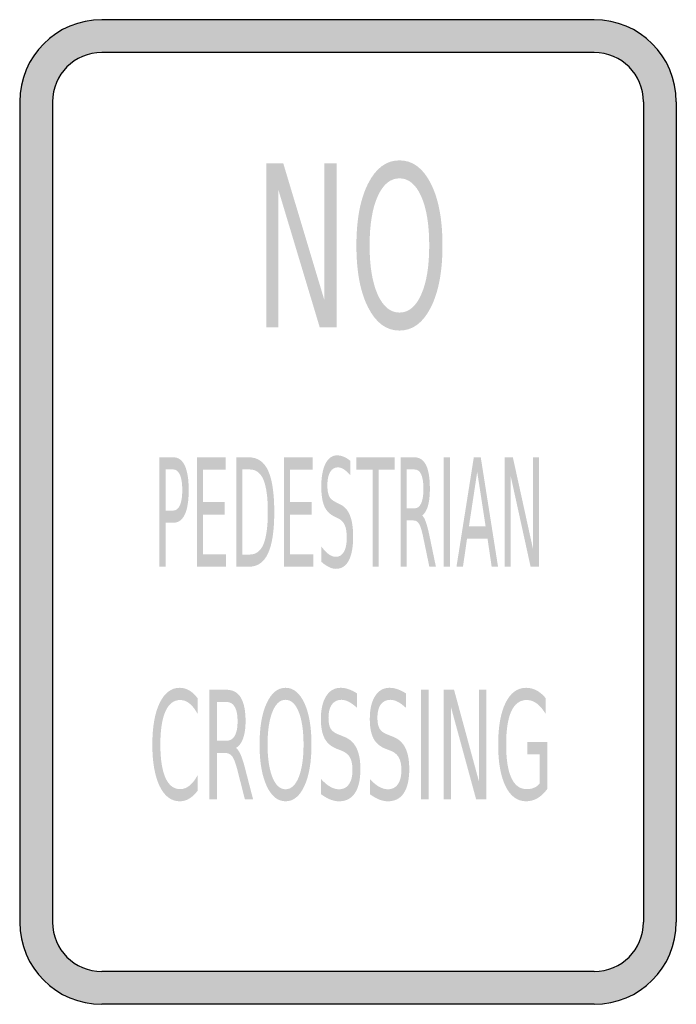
# Model space of a CAD drawing. Header units: inches. Extents: x -0.5 to 0.5, y -0.75 to 0.75.
import ezdxf

# ---------------------------------------------------------------- set-up
doc = ezdxf.new("R2010")
doc.units = ezdxf.units.IN
doc.header["$MEASUREMENT"] = 0

msp = doc.modelspace()

# ---------------------------------------------------------------- hatches: boundary and pattern name
h = msp.add_hatch(color=7)
h.paths.add_polyline_path([(-0.375, -0.75), (-0.3835, -0.7497), (-0.392, -0.7487), (-0.4002, -0.7475), (-0.4082, -0.7455), (-0.416, -0.743), (-0.4237, -0.7402), (-0.431, -0.7367), (-0.438, -0.733), (-0.4447, -0.7287), (-0.4512, -0.724), (-0.4575, -0.7187), (-0.4632, -0.7135), (-0.4687, -0.7075), (-0.474, -0.7012), (-0.4787, -0.695), (-0.483, -0.688), (-0.4867, -0.681), (-0.4902, -0.6737), (-0.493, -0.666), (-0.4955, -0.6582), (-0.4975, -0.6502), (-0.4987, -0.642), (-0.4997, -0.6335), (-0.5, -0.625), (-0.5, 0.625), (-0.4997, 0.6335), (-0.4987, 0.642), (-0.4975, 0.6502), (-0.4955, 0.6582), (-0.493, 0.666), (-0.4902, 0.6737), (-0.4867, 0.681), (-0.483, 0.688), (-0.4787, 0.695), (-0.474, 0.7015), (-0.4687, 0.7075), (-0.4632, 0.7135), (-0.4575, 0.7187), (-0.4512, 0.724), (-0.4447, 0.7287), (-0.438, 0.733), (-0.431, 0.7367), (-0.4237, 0.7402), (-0.416, 0.743), (-0.4082, 0.7455), (-0.4002, 0.7475), (-0.392, 0.7487), (-0.3835, 0.7497), (-0.375, 0.75), (0.375, 0.75), (0.3835, 0.7497), (0.392, 0.7487), (0.4002, 0.7475), (0.4082, 0.7455), (0.416, 0.743), (0.4237, 0.7402), (0.431, 0.7367), (0.438, 0.733), (0.445, 0.7287), (0.4515, 0.724), (0.4575, 0.7187), (0.4635, 0.7135), (0.4687, 0.7075), (0.474, 0.7015), (0.4787, 0.695), (0.483, 0.688), (0.4867, 0.681), (0.4902, 0.6737), (0.493, 0.666), (0.4955, 0.6582), (0.4975, 0.6502), (0.4987, 0.642), (0.4997, 0.6335), (0.5, 0.625), (0.5, -0.625), (0.4997, -0.6335), (0.4987, -0.642), (0.4975, -0.6502), (0.4955, -0.6582), (0.493, -0.666), (0.4902, -0.6737), (0.4867, -0.681), (0.483, -0.688), (0.4787, -0.695), (0.474, -0.7012), (0.4687, -0.7075), (0.4635, -0.7135), (0.4575, -0.7187), (0.4515, -0.724), (0.445, -0.7287), (0.438, -0.733), (0.431, -0.7367), (0.4237, -0.7402), (0.416, -0.743), (0.4082, -0.7455), (0.4002, -0.7475), (0.392, -0.7487), (0.3835, -0.7497), (0.375, -0.75), (-0.375, -0.75)])
h.paths.add_polyline_path([(-0.375, 0.7), (-0.3852, 0.6992), (-0.395, 0.6972), (-0.4042, 0.694), (-0.4127, 0.6897), (-0.4207, 0.6842), (-0.428, 0.678), (-0.4342, 0.6707), (-0.4397, 0.6627), (-0.444, 0.6542), (-0.4472, 0.645), (-0.4492, 0.6352), (-0.45, 0.625), (-0.45, -0.625), (-0.4492, -0.6352), (-0.4472, -0.645), (-0.444, -0.6542), (-0.4397, -0.6627), (-0.4342, -0.6707), (-0.428, -0.678), (-0.4207, -0.6842), (-0.4127, -0.6897), (-0.4042, -0.694), (-0.395, -0.6972), (-0.3852, -0.6992), (-0.375, -0.7), (0.375, -0.7), (0.3852, -0.6992), (0.395, -0.6972), (0.4042, -0.694), (0.4127, -0.6897), (0.4207, -0.6842), (0.428, -0.678), (0.4345, -0.6707), (0.4397, -0.6627), (0.444, -0.6542), (0.4472, -0.645), (0.4492, -0.6352), (0.45, -0.625), (0.45, 0.625), (0.4492, 0.6352), (0.4472, 0.645), (0.444, 0.6542), (0.4397, 0.6627), (0.4345, 0.6707), (0.428, 0.678), (0.4207, 0.6842), (0.4127, 0.6897), (0.4042, 0.694), (0.395, 0.6972), (0.3852, 0.6992), (0.375, 0.7), (-0.375, 0.7)], flags=0)
for points in [[(-0.1245, 0.5312), (-0.0986, 0.5312), (-0.0358, 0.3221), (-0.0358, 0.5312), (-0.0172, 0.5312), (-0.0172, 0.2812), (-0.043, 0.2812), (-0.1059, 0.4903), (-0.1059, 0.2812), (-0.1245, 0.2812), (-0.1245, 0.5312)], [(-0.2301, 0.0833), (-0.1865, 0.0833), (-0.1865, 0.0643), (-0.2207, 0.0643), (-0.2207, 0.015), (-0.1879, 0.015), (-0.1879, -0.004), (-0.2207, -0.004), (-0.2207, -0.0644), (-0.1856, -0.0644), (-0.1856, -0.0834), (-0.2301, -0.0834), (-0.2301, 0.0833)], [(-0.0974, 0.0833), (-0.0538, 0.0833), (-0.0538, 0.0643), (-0.0881, 0.0643), (-0.0881, 0.015), (-0.0552, 0.015), (-0.0552, -0.004), (-0.0881, -0.004), (-0.0881, -0.0644), (-0.053, -0.0644), (-0.053, -0.0834), (-0.0974, -0.0834), (-0.0974, 0.0833)], [(0.0129, 0.0833), (0.0712, 0.0833), (0.0712, 0.0643), (0.0467, 0.0643), (0.0467, -0.0834), (0.0374, -0.0834), (0.0374, 0.0643), (0.0129, 0.0643), (0.0129, 0.0833)], [(0.1459, 0.0833), (0.1553, 0.0833), (0.1553, -0.0834), (0.1459, -0.0834), (0.1459, 0.0833)], [(0.2385, 0.0833), (0.2511, 0.0833), (0.2817, -0.0561), (0.2817, 0.0833), (0.2907, 0.0833), (0.2907, -0.0834), (0.2781, -0.0834), (0.2475, 0.0561), (0.2475, -0.0834), (0.2385, -0.0834), (0.2385, 0.0833)], [(0.1114, -0.2708), (0.123, -0.2708), (0.123, -0.4375), (0.1114, -0.4375), (0.1114, -0.2708)], [(0.1459, -0.2708), (0.1615, -0.2708), (0.1994, -0.4103), (0.1994, -0.2708), (0.2106, -0.2708), (0.2106, -0.4375), (0.1951, -0.4375), (0.1571, -0.2981), (0.1571, -0.4375), (0.1459, -0.4375), (0.1459, -0.2708)]]:
    msp.add_hatch(color=7).paths.add_polyline_path(points)
h = msp.add_hatch(color=7)
edge = h.paths.add_edge_path()
edge.add_spline(control_points=[(0.0784, 0.5357), (0.0983, 0.5357), (0.1142, 0.524), (0.1261, 0.5005), (0.138, 0.477), (0.1439, 0.4455), (0.1439, 0.406), (0.1439, 0.3666), (0.138, 0.3351), (0.1261, 0.3116), (0.1142, 0.2881), (0.0983, 0.2764), (0.0784, 0.2764), (0.0585, 0.2764), (0.0426, 0.2881), (0.0307, 0.3115), (0.0187, 0.335), (0.0128, 0.3664), (0.0128, 0.406), (0.0128, 0.4455), (0.0187, 0.477), (0.0307, 0.5005), (0.0426, 0.524), (0.0585, 0.5357), (0.0784, 0.5357)], knot_values=[0, 0, 0, 0, 1, 1, 1, 2, 2, 2, 3, 3, 3, 4, 4, 4, 5, 5, 5, 6, 6, 6, 7, 7, 7, 8, 8, 8, 8], degree=3, periodic=0)
edge = h.paths.add_edge_path(flags=0)
edge.add_spline(control_points=[(0.0784, 0.5083), (0.0645, 0.5083), (0.0534, 0.4991), (0.0452, 0.4808), (0.037, 0.4625), (0.0329, 0.4375), (0.0329, 0.406), (0.0329, 0.3745), (0.037, 0.3496), (0.0452, 0.3313), (0.0534, 0.313), (0.0645, 0.3038), (0.0784, 0.3038), (0.0923, 0.3038), (0.1034, 0.313), (0.1115, 0.3313), (0.1197, 0.3496), (0.1237, 0.3745), (0.1237, 0.406), (0.1237, 0.4375), (0.1197, 0.4625), (0.1115, 0.4808), (0.1034, 0.4991), (0.0923, 0.5083), (0.0784, 0.5083)], knot_values=[0, 0, 0, 0, 1, 1, 1, 2, 2, 2, 3, 3, 3, 4, 4, 4, 5, 5, 5, 6, 6, 6, 7, 7, 7, 8, 8, 8, 8], degree=3, periodic=0)
h = msp.add_hatch(color=7)
edge = h.paths.add_edge_path()
edge.add_line((-0.2871, 0.0833), (-0.2661, 0.0833))
edge.add_spline(control_points=[(-0.2661, 0.0833), (-0.2583, 0.0833), (-0.2525, 0.0791), (-0.2485, 0.0706), (-0.2446, 0.0622), (-0.2426, 0.0498), (-0.2426, 0.0335), (-0.2426, 0.0171), (-0.2446, 0.0046), (-0.2485, -0.0038), (-0.2525, -0.0122), (-0.2583, -0.0164), (-0.2661, -0.0164)], knot_values=[0, 0, 0, 0, 1, 1, 1, 2, 2, 2, 3, 3, 3, 4, 4, 4, 4], degree=3, periodic=0)
edge.add_line((-0.2661, -0.0164), (-0.2778, -0.0164))
edge.add_line((-0.2778, -0.0164), (-0.2778, -0.0834))
edge.add_line((-0.2778, -0.0834), (-0.2871, -0.0834))
edge.add_line((-0.2871, -0.0834), (-0.2871, 0.0833))
edge = h.paths.add_edge_path(flags=0)
edge.add_line((-0.2778, 0.0648), (-0.2778, 0.0022))
edge.add_line((-0.2778, 0.0022), (-0.2661, 0.0022))
edge.add_spline(control_points=[(-0.2661, 0.0022), (-0.2617, 0.0022), (-0.2584, 0.0049), (-0.256, 0.0103), (-0.2536, 0.0157), (-0.2524, 0.0235), (-0.2524, 0.0335), (-0.2524, 0.0435), (-0.2536, 0.0512), (-0.256, 0.0566), (-0.2584, 0.0621), (-0.2617, 0.0648), (-0.2661, 0.0648)], knot_values=[0, 0, 0, 0, 1, 1, 1, 2, 2, 2, 3, 3, 3, 4, 4, 4, 4], degree=3, periodic=0)
edge.add_line((-0.2661, 0.0648), (-0.2778, 0.0648))
h = msp.add_hatch(color=7)
edge = h.paths.add_edge_path()
edge.add_line((-0.1703, 0.0833), (-0.1511, 0.0833))
edge.add_spline(control_points=[(-0.1511, 0.0833), (-0.1378, 0.0833), (-0.1279, 0.0766), (-0.1217, 0.0632), (-0.1155, 0.0497), (-0.1123, 0.0287), (-0.1123, 0.0001), (-0.1123, -0.0286), (-0.1155, -0.0497), (-0.1218, -0.0631), (-0.128, -0.0766), (-0.1378, -0.0834), (-0.1511, -0.0834)], knot_values=[0, 0, 0, 0, 1, 1, 1, 2, 2, 2, 3, 3, 3, 4, 4, 4, 4], degree=3, periodic=0)
edge.add_line((-0.1511, -0.0834), (-0.1703, -0.0834))
edge.add_line((-0.1703, -0.0834), (-0.1703, 0.0833))
edge = h.paths.add_edge_path(flags=0)
edge.add_line((-0.161, 0.0648), (-0.161, -0.0648))
edge.add_line((-0.161, -0.0648), (-0.1497, -0.0648))
edge.add_spline(control_points=[(-0.1497, -0.0648), (-0.1402, -0.0648), (-0.1332, -0.0596), (-0.1288, -0.0492), (-0.1244, -0.0388), (-0.1221, -0.0223), (-0.1221, 0.0001), (-0.1221, 0.0225), (-0.1244, 0.0388), (-0.1288, 0.0492), (-0.1332, 0.0596), (-0.1402, 0.0648), (-0.1497, 0.0648)], knot_values=[0, 0, 0, 0, 1, 1, 1, 2, 2, 2, 3, 3, 3, 4, 4, 4, 4], degree=3, periodic=0)
edge.add_line((-0.1497, 0.0648), (-0.161, 0.0648))
h = msp.add_hatch(color=7)
edge = h.paths.add_edge_path()
edge.add_line((0.0037, 0.0778), (0.0037, 0.0558))
edge.add_spline(control_points=[(0.0037, 0.0558), (0.0001, 0.0599), (-0.0032, 0.063), (-0.0063, 0.065), (-0.0095, 0.067), (-0.0125, 0.068), (-0.0154, 0.068), (-0.0205, 0.068), (-0.0245, 0.0656), (-0.0272, 0.0609), (-0.03, 0.0561), (-0.0314, 0.0493), (-0.0314, 0.0406), (-0.0314, 0.0332), (-0.0304, 0.0276), (-0.0286, 0.0239), (-0.0268, 0.0201), (-0.0233, 0.0171), (-0.0182, 0.0148)], knot_values=[0, 0, 0, 0, 1, 1, 1, 2, 2, 2, 3, 3, 3, 4, 4, 4, 5, 5, 5, 6, 6, 6, 6], degree=3, periodic=0)
edge.add_line((-0.0182, 0.0148), (-0.0126, 0.012))
edge.add_spline(control_points=[(-0.0126, 0.012), (-0.0056, 0.0088), (-0.0004, 0.0031), (0.0029, -0.0049), (0.0062, -0.013), (0.0078, -0.0238), (0.0078, -0.0374), (0.0078, -0.0535), (0.0056, -0.0658), (0.0011, -0.0741), (-0.0033, -0.0824), (-0.0099, -0.0866), (-0.0186, -0.0866), (-0.0219, -0.0866), (-0.0253, -0.0857), (-0.029, -0.0839), (-0.0327, -0.0821), (-0.0365, -0.0795), (-0.0404, -0.076)], knot_values=[0, 0, 0, 0, 1, 1, 1, 2, 2, 2, 3, 3, 3, 4, 4, 4, 5, 5, 5, 6, 6, 6, 6], degree=3, periodic=0)
edge.add_line((-0.0404, -0.076), (-0.0404, -0.0528))
edge.add_spline(control_points=[(-0.0404, -0.0528), (-0.0366, -0.0579), (-0.0329, -0.0618), (-0.0293, -0.0644), (-0.0257, -0.067), (-0.0221, -0.0683), (-0.0186, -0.0683), (-0.0133, -0.0683), (-0.0092, -0.0658), (-0.0062, -0.0607), (-0.0033, -0.0556), (-0.0019, -0.0484), (-0.0019, -0.039), (-0.0019, -0.0308), (-0.0029, -0.0244), (-0.005, -0.0198), (-0.0071, -0.0152), (-0.0105, -0.0118), (-0.0153, -0.0095)], knot_values=[0, 0, 0, 0, 1, 1, 1, 2, 2, 2, 3, 3, 3, 4, 4, 4, 5, 5, 5, 6, 6, 6, 6], degree=3, periodic=0)
edge.add_line((-0.0153, -0.0095), (-0.0209, -0.0068))
edge.add_spline(control_points=[(-0.0209, -0.0068), (-0.0279, -0.0034), (-0.033, 0.0018), (-0.0361, 0.009), (-0.0391, 0.0161), (-0.0407, 0.026), (-0.0407, 0.0388), (-0.0407, 0.0535), (-0.0385, 0.0651), (-0.0343, 0.0736), (-0.03, 0.0821), (-0.024, 0.0863), (-0.0165, 0.0863), (-0.0133, 0.0863), (-0.01, 0.0856), (-0.0066, 0.0842), (-0.0032, 0.0828), (0.0002, 0.0807), (0.0037, 0.0778)], knot_values=[0, 0, 0, 0, 1, 1, 1, 2, 2, 2, 3, 3, 3, 4, 4, 4, 5, 5, 5, 6, 6, 6, 6], degree=3, periodic=0)
h = msp.add_hatch(color=7)
edge = h.paths.add_edge_path()
edge.add_spline(control_points=[(0.1129, -0.0052), (0.1149, -0.0068), (0.1169, -0.0103), (0.1187, -0.0157), (0.1206, -0.0211), (0.1225, -0.0284), (0.1244, -0.0378)], knot_values=[0, 0, 0, 0, 1, 1, 1, 2, 2, 2, 2], degree=3, periodic=0)
edge.add_line((0.1244, -0.0378), (0.1339, -0.0834))
edge.add_line((0.1339, -0.0834), (0.1239, -0.0834))
edge.add_line((0.1239, -0.0834), (0.115, -0.0406))
edge.add_spline(control_points=[(0.115, -0.0406), (0.1128, -0.0294), (0.1106, -0.022), (0.1084, -0.0184), (0.1063, -0.0147), (0.1034, -0.0129), (0.0997, -0.0129)], knot_values=[0, 0, 0, 0, 1, 1, 1, 2, 2, 2, 2], degree=3, periodic=0)
edge.add_line((0.0997, -0.0129), (0.0895, -0.0129))
edge.add_line((0.0895, -0.0129), (0.0895, -0.0834))
edge.add_line((0.0895, -0.0834), (0.0802, -0.0834))
edge.add_line((0.0802, -0.0834), (0.0802, 0.0833))
edge.add_line((0.0802, 0.0833), (0.1012, 0.0833))
edge.add_spline(control_points=[(0.1012, 0.0833), (0.1091, 0.0833), (0.115, 0.0793), (0.1189, 0.0714), (0.1228, 0.0634), (0.1247, 0.0514), (0.1247, 0.0353), (0.1247, 0.0248), (0.1237, 0.0161), (0.1217, 0.0092), (0.1197, 0.0023), (0.1168, -0.0025), (0.1129, -0.0052)], knot_values=[0, 0, 0, 0, 1, 1, 1, 2, 2, 2, 3, 3, 3, 4, 4, 4, 4], degree=3, periodic=0)
edge = h.paths.add_edge_path(flags=0)
edge.add_line((0.0895, 0.0648), (0.0895, 0.0056))
edge.add_line((0.0895, 0.0056), (0.1012, 0.0056))
edge.add_spline(control_points=[(0.1012, 0.0056), (0.1057, 0.0056), (0.1092, 0.0081), (0.1114, 0.0132), (0.1137, 0.0182), (0.1149, 0.0256), (0.1149, 0.0353), (0.1149, 0.0451), (0.1137, 0.0524), (0.1114, 0.0574), (0.1092, 0.0623), (0.1057, 0.0648), (0.1012, 0.0648)], knot_values=[0, 0, 0, 0, 1, 1, 1, 2, 2, 2, 3, 3, 3, 4, 4, 4, 4], degree=3, periodic=0)
edge.add_line((0.1012, 0.0648), (0.0895, 0.0648))
h = msp.add_hatch(color=7)
h.paths.add_polyline_path([(0.1916, 0.0833), (0.2022, 0.0833), (0.2285, -0.0834), (0.2188, -0.0834), (0.2125, -0.0406), (0.1813, -0.0406), (0.1751, -0.0834), (0.1652, -0.0834), (0.1916, 0.0833)])
h.paths.add_polyline_path([(0.1968, 0.0611), (0.1842, -0.0218), (0.2096, -0.0218), (0.1968, 0.0611)], flags=0)
h = msp.add_hatch(color=7)
edge = h.paths.add_edge_path()
edge.add_line((-0.2291, -0.2837), (-0.2291, -0.3075))
edge.add_spline(control_points=[(-0.2291, -0.3075), (-0.233, -0.3004), (-0.2371, -0.2951), (-0.2416, -0.2916), (-0.246, -0.2881), (-0.2507, -0.2864), (-0.2556, -0.2864), (-0.2654, -0.2864), (-0.2729, -0.2922), (-0.2781, -0.3038), (-0.2832, -0.3155), (-0.2858, -0.3323), (-0.2858, -0.3543), (-0.2858, -0.3763), (-0.2832, -0.3931), (-0.2781, -0.4047), (-0.2729, -0.4164), (-0.2654, -0.4222), (-0.2556, -0.4222), (-0.2507, -0.4222), (-0.246, -0.4205), (-0.2416, -0.417), (-0.2371, -0.4135), (-0.233, -0.4082), (-0.2291, -0.4011)], knot_values=[0, 0, 0, 0, 1, 1, 1, 2, 2, 2, 3, 3, 3, 4, 4, 4, 5, 5, 5, 6, 6, 6, 7, 7, 7, 8, 8, 8, 8], degree=3, periodic=0)
edge.add_line((-0.2291, -0.4011), (-0.2291, -0.4247))
edge.add_spline(control_points=[(-0.2291, -0.4247), (-0.2331, -0.43), (-0.2374, -0.434), (-0.2419, -0.4367), (-0.2465, -0.4394), (-0.2513, -0.4407), (-0.2563, -0.4407), (-0.2692, -0.4407), (-0.2794, -0.433), (-0.2869, -0.4176), (-0.2943, -0.4021), (-0.298, -0.3811), (-0.298, -0.3543), (-0.298, -0.3276), (-0.2943, -0.3064), (-0.2869, -0.291), (-0.2794, -0.2756), (-0.2692, -0.2678), (-0.2563, -0.2678), (-0.2512, -0.2678), (-0.2464, -0.2692), (-0.2418, -0.2718), (-0.2373, -0.2744), (-0.233, -0.2784), (-0.2291, -0.2837)], knot_values=[0, 0, 0, 0, 1, 1, 1, 2, 2, 2, 3, 3, 3, 4, 4, 4, 5, 5, 5, 6, 6, 6, 7, 7, 7, 8, 8, 8, 8], degree=3, periodic=0)
h = msp.add_hatch(color=7)
edge = h.paths.add_edge_path()
edge.add_spline(control_points=[(-0.0951, -0.2678), (-0.0831, -0.2678), (-0.0735, -0.2757), (-0.0663, -0.2913), (-0.0592, -0.307), (-0.0556, -0.328), (-0.0556, -0.3543), (-0.0556, -0.3806), (-0.0592, -0.4016), (-0.0663, -0.4172), (-0.0735, -0.4329), (-0.0831, -0.4407), (-0.0951, -0.4407), (-0.1071, -0.4407), (-0.1167, -0.4329), (-0.1239, -0.4173), (-0.1311, -0.4017), (-0.1347, -0.3807), (-0.1347, -0.3543), (-0.1347, -0.328), (-0.1311, -0.307), (-0.1239, -0.2913), (-0.1167, -0.2757), (-0.1071, -0.2678), (-0.0951, -0.2678)], knot_values=[0, 0, 0, 0, 1, 1, 1, 2, 2, 2, 3, 3, 3, 4, 4, 4, 5, 5, 5, 6, 6, 6, 7, 7, 7, 8, 8, 8, 8], degree=3, periodic=0)
edge = h.paths.add_edge_path(flags=0)
edge.add_spline(control_points=[(-0.0951, -0.2861), (-0.1035, -0.2861), (-0.1102, -0.2922), (-0.1151, -0.3044), (-0.12, -0.3166), (-0.1225, -0.3333), (-0.1225, -0.3543), (-0.1225, -0.3753), (-0.12, -0.3919), (-0.1151, -0.4041), (-0.1102, -0.4163), (-0.1035, -0.4224), (-0.0951, -0.4224), (-0.0867, -0.4224), (-0.08, -0.4163), (-0.0751, -0.4041), (-0.0702, -0.3919), (-0.0677, -0.3753), (-0.0677, -0.3543), (-0.0677, -0.3333), (-0.0702, -0.3166), (-0.0751, -0.3044), (-0.08, -0.2922), (-0.0867, -0.2861), (-0.0951, -0.2861)], knot_values=[0, 0, 0, 0, 1, 1, 1, 2, 2, 2, 3, 3, 3, 4, 4, 4, 5, 5, 5, 6, 6, 6, 7, 7, 7, 8, 8, 8, 8], degree=3, periodic=0)
h = msp.add_hatch(color=7)
edge = h.paths.add_edge_path()
edge.add_line((0.0137, -0.2763), (0.0137, -0.2983))
edge.add_spline(control_points=[(0.0137, -0.2983), (0.0093, -0.2942), (0.0052, -0.2912), (0.0013, -0.2892), (-0.0026, -0.2871), (-0.0063, -0.2861), (-0.01, -0.2861), (-0.0163, -0.2861), (-0.0211, -0.2885), (-0.0246, -0.2933), (-0.028, -0.298), (-0.0297, -0.3048), (-0.0297, -0.3136), (-0.0297, -0.321), (-0.0285, -0.3265), (-0.0263, -0.3303), (-0.024, -0.334), (-0.0197, -0.3371), (-0.0133, -0.3394)], knot_values=[0, 0, 0, 0, 1, 1, 1, 2, 2, 2, 3, 3, 3, 4, 4, 4, 5, 5, 5, 6, 6, 6, 6], degree=3, periodic=0)
edge.add_line((-0.0133, -0.3394), (-0.0064, -0.3422))
edge.add_spline(control_points=[(-0.0064, -0.3422), (0.0023, -0.3454), (0.0086, -0.351), (0.0127, -0.3591), (0.0168, -0.3672), (0.0189, -0.378), (0.0189, -0.3915), (0.0189, -0.4077), (0.0161, -0.4199), (0.0106, -0.4282), (0.005, -0.4366), (-0.0031, -0.4407), (-0.0138, -0.4407), (-0.0179, -0.4407), (-0.0222, -0.4398), (-0.0268, -0.4381), (-0.0313, -0.4363), (-0.0361, -0.4336), (-0.0409, -0.4301)], knot_values=[0, 0, 0, 0, 1, 1, 1, 2, 2, 2, 3, 3, 3, 4, 4, 4, 5, 5, 5, 6, 6, 6, 6], degree=3, periodic=0)
edge.add_line((-0.0409, -0.4301), (-0.0409, -0.4069))
edge.add_spline(control_points=[(-0.0409, -0.4069), (-0.0362, -0.4121), (-0.0316, -0.4159), (-0.0271, -0.4185), (-0.0226, -0.4211), (-0.0182, -0.4224), (-0.0138, -0.4224), (-0.0073, -0.4224), (-0.0022, -0.4199), (0.0014, -0.4148), (0.005, -0.4098), (0.0068, -0.4026), (0.0068, -0.3932), (0.0068, -0.385), (0.0055, -0.3786), (0.003, -0.374), (0.0004, -0.3694), (-0.0039, -0.3659), (-0.0098, -0.3636)], knot_values=[0, 0, 0, 0, 1, 1, 1, 2, 2, 2, 3, 3, 3, 4, 4, 4, 5, 5, 5, 6, 6, 6, 6], degree=3, periodic=0)
edge.add_line((-0.0098, -0.3636), (-0.0168, -0.3609))
edge.add_spline(control_points=[(-0.0168, -0.3609), (-0.0254, -0.3576), (-0.0317, -0.3523), (-0.0355, -0.3452), (-0.0393, -0.338), (-0.0413, -0.3281), (-0.0413, -0.3154), (-0.0413, -0.3006), (-0.0386, -0.289), (-0.0333, -0.2806), (-0.028, -0.2721), (-0.0206, -0.2678), (-0.0113, -0.2678), (-0.0073, -0.2678), (-0.0032, -0.2685), (0.001, -0.27), (0.0051, -0.2714), (0.0094, -0.2735), (0.0137, -0.2763)], knot_values=[0, 0, 0, 0, 1, 1, 1, 2, 2, 2, 3, 3, 3, 4, 4, 4, 5, 5, 5, 6, 6, 6, 6], degree=3, periodic=0)
h = msp.add_hatch(color=7)
edge = h.paths.add_edge_path()
edge.add_line((0.0882, -0.2763), (0.0882, -0.2983))
edge.add_spline(control_points=[(0.0882, -0.2983), (0.0838, -0.2942), (0.0797, -0.2912), (0.0758, -0.2892), (0.0718, -0.2871), (0.0681, -0.2861), (0.0645, -0.2861), (0.0582, -0.2861), (0.0533, -0.2885), (0.0499, -0.2933), (0.0465, -0.298), (0.0448, -0.3048), (0.0448, -0.3136), (0.0448, -0.321), (0.0459, -0.3265), (0.0482, -0.3303), (0.0504, -0.334), (0.0548, -0.3371), (0.0611, -0.3394)], knot_values=[0, 0, 0, 0, 1, 1, 1, 2, 2, 2, 3, 3, 3, 4, 4, 4, 5, 5, 5, 6, 6, 6, 6], degree=3, periodic=0)
edge.add_line((0.0611, -0.3394), (0.0681, -0.3422))
edge.add_spline(control_points=[(0.0681, -0.3422), (0.0767, -0.3454), (0.0831, -0.351), (0.0872, -0.3591), (0.0913, -0.3672), (0.0933, -0.378), (0.0933, -0.3915), (0.0933, -0.4077), (0.0905, -0.4199), (0.085, -0.4282), (0.0795, -0.4366), (0.0713, -0.4407), (0.0606, -0.4407), (0.0565, -0.4407), (0.0522, -0.4398), (0.0477, -0.4381), (0.0431, -0.4363), (0.0384, -0.4336), (0.0335, -0.4301)], knot_values=[0, 0, 0, 0, 1, 1, 1, 2, 2, 2, 3, 3, 3, 4, 4, 4, 5, 5, 5, 6, 6, 6, 6], degree=3, periodic=0)
edge.add_line((0.0335, -0.4301), (0.0335, -0.4069))
edge.add_spline(control_points=[(0.0335, -0.4069), (0.0382, -0.4121), (0.0428, -0.4159), (0.0473, -0.4185), (0.0518, -0.4211), (0.0562, -0.4224), (0.0606, -0.4224), (0.0672, -0.4224), (0.0723, -0.4199), (0.0759, -0.4148), (0.0795, -0.4098), (0.0813, -0.4026), (0.0813, -0.3932), (0.0813, -0.385), (0.08, -0.3786), (0.0774, -0.374), (0.0748, -0.3694), (0.0706, -0.3659), (0.0647, -0.3636)], knot_values=[0, 0, 0, 0, 1, 1, 1, 2, 2, 2, 3, 3, 3, 4, 4, 4, 5, 5, 5, 6, 6, 6, 6], degree=3, periodic=0)
edge.add_line((0.0647, -0.3636), (0.0577, -0.3609))
edge.add_spline(control_points=[(0.0577, -0.3609), (0.049, -0.3576), (0.0428, -0.3523), (0.0389, -0.3452), (0.0351, -0.338), (0.0332, -0.3281), (0.0332, -0.3154), (0.0332, -0.3006), (0.0358, -0.289), (0.0412, -0.2806), (0.0465, -0.2721), (0.0538, -0.2678), (0.0632, -0.2678), (0.0672, -0.2678), (0.0713, -0.2685), (0.0754, -0.27), (0.0796, -0.2714), (0.0838, -0.2735), (0.0882, -0.2763)], knot_values=[0, 0, 0, 0, 1, 1, 1, 2, 2, 2, 3, 3, 3, 4, 4, 4, 5, 5, 5, 6, 6, 6, 6], degree=3, periodic=0)
h = msp.add_hatch(color=7)
edge = h.paths.add_edge_path()
edge.add_line((0.2919, -0.4137), (0.2919, -0.369))
edge.add_line((0.2919, -0.369), (0.273, -0.369))
edge.add_line((0.273, -0.369), (0.273, -0.3504))
edge.add_line((0.273, -0.3504), (0.3034, -0.3504))
edge.add_line((0.3034, -0.3504), (0.3034, -0.422))
edge.add_spline(control_points=[(0.3034, -0.422), (0.2989, -0.4282), (0.294, -0.4328), (0.2886, -0.436), (0.2832, -0.4392), (0.2775, -0.4407), (0.2713, -0.4407), (0.258, -0.4407), (0.2475, -0.4331), (0.24, -0.4179), (0.2325, -0.4027), (0.2287, -0.3815), (0.2287, -0.3543), (0.2287, -0.3271), (0.2325, -0.3059), (0.24, -0.2907), (0.2475, -0.2754), (0.258, -0.2678), (0.2713, -0.2678), (0.2769, -0.2678), (0.2822, -0.2692), (0.2872, -0.2718), (0.2922, -0.2745), (0.2969, -0.2785), (0.3011, -0.2837)], knot_values=[0, 0, 0, 0, 1, 1, 1, 2, 2, 2, 3, 3, 3, 4, 4, 4, 5, 5, 5, 6, 6, 6, 7, 7, 7, 8, 8, 8, 8], degree=3, periodic=0)
edge.add_line((0.3011, -0.2837), (0.3011, -0.3077))
edge.add_spline(control_points=[(0.3011, -0.3077), (0.2968, -0.3006), (0.2923, -0.2953), (0.2875, -0.2917), (0.2827, -0.2881), (0.2776, -0.2864), (0.2723, -0.2864), (0.2619, -0.2864), (0.254, -0.2921), (0.2488, -0.3034), (0.2435, -0.3148), (0.2409, -0.3318), (0.2409, -0.3543), (0.2409, -0.3768), (0.2435, -0.3937), (0.2488, -0.4051), (0.254, -0.4165), (0.2619, -0.4222), (0.2723, -0.4222), (0.2764, -0.4222), (0.2801, -0.4215), (0.2833, -0.4201), (0.2865, -0.4188), (0.2894, -0.4166), (0.2919, -0.4137)], knot_values=[0, 0, 0, 0, 1, 1, 1, 2, 2, 2, 3, 3, 3, 4, 4, 4, 5, 5, 5, 6, 6, 6, 7, 7, 7, 8, 8, 8, 8], degree=3, periodic=0)
h = msp.add_hatch(color=7)
edge = h.paths.add_edge_path()
edge.add_spline(control_points=[(-0.1707, -0.3594), (-0.1682, -0.361), (-0.1658, -0.3645), (-0.1634, -0.3699), (-0.1611, -0.3752), (-0.1587, -0.3826), (-0.1564, -0.392)], knot_values=[0, 0, 0, 0, 1, 1, 1, 2, 2, 2, 2], degree=3, periodic=0)
edge.add_line((-0.1564, -0.392), (-0.1446, -0.4375))
edge.add_line((-0.1446, -0.4375), (-0.1571, -0.4375))
edge.add_line((-0.1571, -0.4375), (-0.168, -0.3948))
edge.add_spline(control_points=[(-0.168, -0.3948), (-0.1708, -0.3836), (-0.1735, -0.3762), (-0.1762, -0.3725), (-0.1788, -0.3689), (-0.1825, -0.3671), (-0.187, -0.3671)], knot_values=[0, 0, 0, 0, 1, 1, 1, 2, 2, 2, 2], degree=3, periodic=0)
edge.add_line((-0.187, -0.3671), (-0.1996, -0.3671))
edge.add_line((-0.1996, -0.3671), (-0.1996, -0.4375))
edge.add_line((-0.1996, -0.4375), (-0.2112, -0.4375))
edge.add_line((-0.2112, -0.4375), (-0.2112, -0.2708))
edge.add_line((-0.2112, -0.2708), (-0.1851, -0.2708))
edge.add_spline(control_points=[(-0.1851, -0.2708), (-0.1753, -0.2708), (-0.168, -0.2748), (-0.1632, -0.2828), (-0.1584, -0.2908), (-0.156, -0.3028), (-0.156, -0.3188), (-0.156, -0.3293), (-0.1573, -0.338), (-0.1598, -0.345), (-0.1622, -0.3519), (-0.1659, -0.3567), (-0.1707, -0.3594)], knot_values=[0, 0, 0, 0, 1, 1, 1, 2, 2, 2, 3, 3, 3, 4, 4, 4, 4], degree=3, periodic=0)
edge = h.paths.add_edge_path(flags=0)
edge.add_line((-0.1996, -0.2894), (-0.1996, -0.3485))
edge.add_line((-0.1996, -0.3485), (-0.1851, -0.3485))
edge.add_spline(control_points=[(-0.1851, -0.3485), (-0.1795, -0.3485), (-0.1753, -0.346), (-0.1725, -0.341), (-0.1696, -0.336), (-0.1682, -0.3286), (-0.1682, -0.3188), (-0.1682, -0.3091), (-0.1696, -0.3017), (-0.1725, -0.2968), (-0.1753, -0.2918), (-0.1795, -0.2894), (-0.1851, -0.2894)], knot_values=[0, 0, 0, 0, 1, 1, 1, 2, 2, 2, 3, 3, 3, 4, 4, 4, 4], degree=3, periodic=0)
edge.add_line((-0.1851, -0.2894), (-0.1996, -0.2894))

# ---------------------------------------------------------------- linework, layer by layer
at = {"color": 7}
for p, q in [((0.375, 0.75), (-0.375, 0.75)), ((0.375, 0.7), (-0.375, 0.7)), ((-0.5, 0.625), (-0.5, -0.625)), ((-0.45, 0.625), (-0.45, -0.625)), ((0.45, 0.625), (0.45, -0.625)), ((0.5, 0.625), (0.5, -0.625)), ((0.375, -0.7), (-0.375, -0.7)), ((0.375, -0.75), (-0.375, -0.75))]:
    msp.add_line(p, q, dxfattribs=at)
for points in [[(-0.375, 0.75), (-0.444, 0.75), (-0.5, 0.694), (-0.5, 0.625)], [(0.5, 0.625), (0.5, 0.694), (0.444, 0.75), (0.375, 0.75)], [(-0.375, 0.7), (-0.4164, 0.7), (-0.45, 0.6664), (-0.45, 0.625)], [(0.45, 0.625), (0.45, 0.6664), (0.4164, 0.7), (0.375, 0.7)], [(-0.5, -0.625), (-0.5, -0.694), (-0.444, -0.75), (-0.375, -0.75)], [(-0.45, -0.625), (-0.45, -0.6664), (-0.4164, -0.7), (-0.375, -0.7)], [(0.375, -0.75), (0.444, -0.75), (0.5, -0.694), (0.5, -0.625)], [(0.375, -0.7), (0.4164, -0.7), (0.45, -0.6664), (0.45, -0.625)]]:
    msp.add_open_spline(points, degree=3, dxfattribs=at)

doc.saveas('drawing.dxf')
